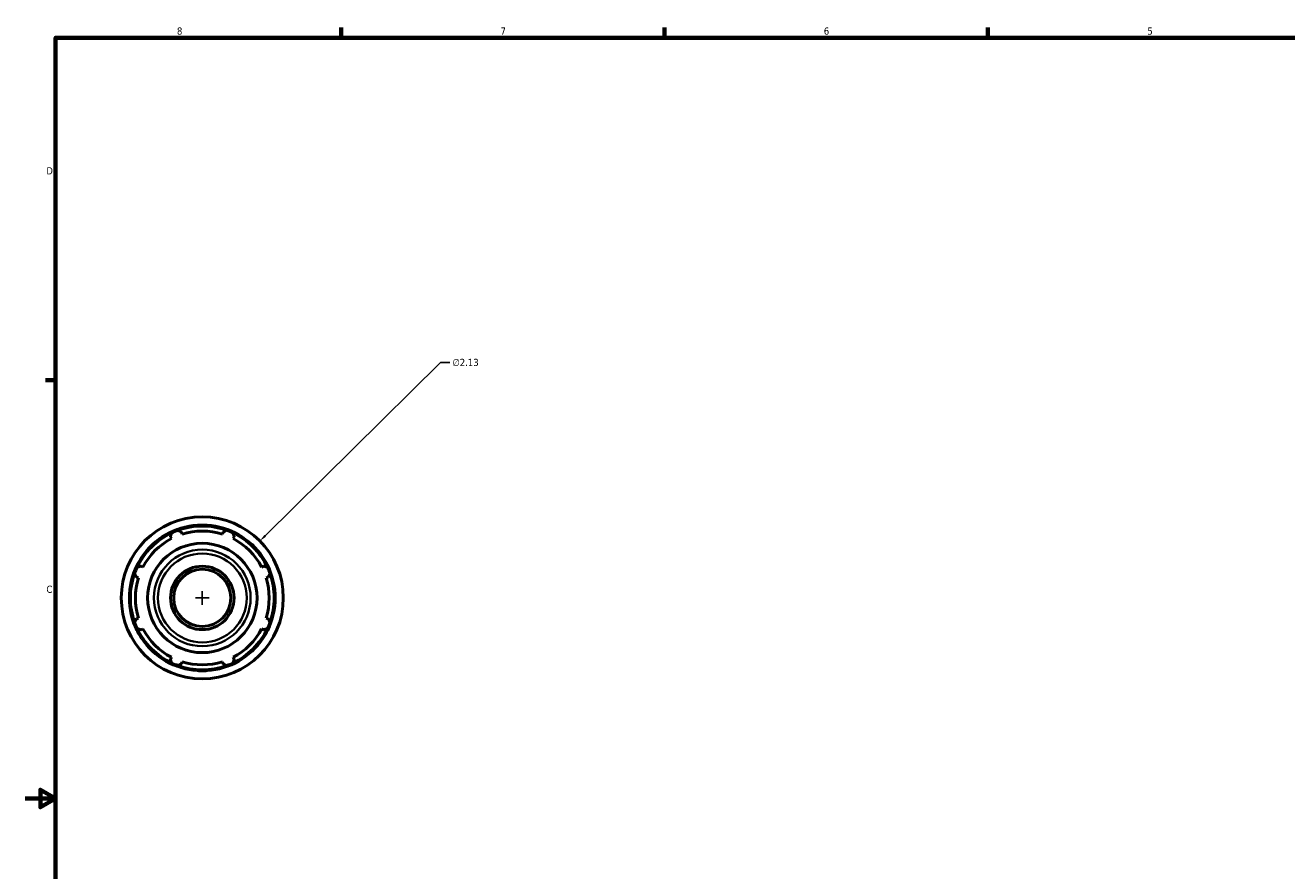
# Model space of a CAD drawing. Header units: inches. Extents: x -2.2 to 51.4, y -14.1 to 33.
# Tile 2 of 8: x 0.1 to 16.7, y 10 to 21.2. Entities that reach past the tile are written whole.
import ezdxf

# ---------------------------------------------------------------- set-up
doc = ezdxf.new("R2010")
doc.units = ezdxf.units.IN
doc.header["$MEASUREMENT"] = 0
for name, color, linetype, lineweight in [('Border (ANSI)', 7, 'Continuous', 70), ('Dimension (ANSI)', 7, 'Continuous', 25), ('Visible (ANSI)', 7, 'Continuous', 50), ('Visible Narrow (ANSI)', 7, 'Continuous', 35)]:
    doc.layers.add(name, color=color, linetype=linetype, lineweight=lineweight)
doc.styles.add('Note Text (ANSI)', font='tahoma.ttf')
doc.dimstyles.new('Default (ANSI)', dxfattribs={"dimtxt": 0.094488, "dimasz": 0.098425, "dimexe": 0.125, "dimexo": 0.0625, "dimgap": 0.031496, "dimtad": 0, "dimtih": 1, "dimtoh": 1, "dimrnd": 1e-08, "dimzin": 4, "dimdsep": 46, "dimtxsty": 'Note Text (ANSI)', "dimcen": 0.09, "dimdle": 0.393701, "dimclrd": 256, "dimclre": 256, "dimclrt": 5, "dimadec": 0, "dimazin": 1, "dimtfac": 1, "dimtofl": 0, "dimtmove": 0, "dimatfit": 3, "dimfxl": 1, "dimtolj": 1, "dimtzin": 4, "dimlwd": -1, "dimlwe": -1, "dimarcsym": 0})

# ---------------------------------------------------------------- blocks, each defined once
blk = doc.blocks.new('Borders Default Border')
at = {"layer": 'Border (ANSI)'}
for p, q in [((4.25, 21), (4.25, 21.134)), ((8.5, 21), (8.5, 21.134)), ((12.75, 21), (12.75, 21.134)), ((0.5, 16.5), (0.366, 16.5))]:
    blk.add_line(p, q, dxfattribs=at)
at = {"layer": 'Border (ANSI)', "flags": 128}
for points in [[(0.5, 1), (0.5, 21), (33.5, 21), (33.5, 1), (0.5, 1)], [(0.1, 11), (0.5, 11), (0.3, 11.115), (0.3, 10.885), (0.5, 11)]]:
    blk.add_lwpolyline(points, dxfattribs=at)
at = {"layer": 'Border (ANSI)', "color": 5, "true_color": 0x0000ff, "char_height": 0.0945, "attachment_point": 7, "style": 'Note Text (ANSI)'}
for s, insert in [('8', (2.094, 21.038)), ('7', (6.346, 21.04)), ('6', (10.595, 21.038)), ('5', (14.847, 21.038)), ('D', (0.378, 19.203)), ('C', (0.378, 13.701))]:
    blk.add_mtext(s, dxfattribs=dict(at, insert=insert))
blk = doc.blocks.new('*D10')
at = {"layer": 'Defpoints', "color": 0, "transparency": 16777216}
for p in [(3.184, 14.385), (1.669, 12.887)]:
    blk.add_point(p, dxfattribs=at)
at = {"layer": 'Dimension (ANSI)', "transparency": 16777216}
for p, q in [((5.556, 16.729), (3.254, 14.454)), ((5.682, 16.729), (5.556, 16.729)), ((2.337, 13.636), (2.517, 13.636)), ((2.427, 13.546), (2.427, 13.726))]:
    blk.add_line(p, q, dxfattribs=at)
blk.add_solid([(3.243, 14.465), (3.266, 14.442), (3.184, 14.385)], dxfattribs=at)
at = {"layer": 'Dimension (ANSI)', "color": 5, "transparency": 16777216, "insert": (5.714, 16.779), "char_height": 0.0945, "attachment_point": 1, "style": 'Note Text (ANSI)'}
blk.add_mtext('\\A1;∅2.13', dxfattribs=at)

msp = doc.modelspace()

# ---------------------------------------------------------------- linework, layer by layer
at = {"layer": 'Visible (ANSI)'}
for p, q in [((2.364, 14.579), (2.364, 14.592)), ((2.49, 14.592), (2.49, 14.579)), ((2.008, 14.441), (2.021, 14.416)), ((2.163, 14.474), (2.154, 14.501)), ((2.7, 14.501), (2.691, 14.474)), ((2.833, 14.416), (2.846, 14.441)), ((1.63, 14.169), (1.642, 14.162)), ((3.212, 14.162), (3.224, 14.169)), ((1.579, 14.053), (1.567, 14.06)), ((1.647, 14.042), (1.622, 14.055)), ((3.232, 14.055), (3.206, 14.042)), ((3.287, 14.06), (3.275, 14.053)), ((1.562, 13.909), (1.589, 13.9)), ((3.265, 13.9), (3.292, 13.909)), ((1.589, 13.372), (1.562, 13.363)), ((3.292, 13.363), (3.265, 13.372)), ((1.567, 13.212), (1.579, 13.219)), ((1.622, 13.217), (1.647, 13.23)), ((1.642, 13.11), (1.63, 13.103)), ((3.206, 13.23), (3.232, 13.217)), ((3.224, 13.103), (3.212, 13.11)), ((3.275, 13.219), (3.287, 13.212)), ((2.021, 12.856), (2.008, 12.831)), ((2.154, 12.771), (2.163, 12.798)), ((2.691, 12.798), (2.7, 12.771)), ((2.846, 12.831), (2.833, 12.856)), ((2.364, 12.68), (2.364, 12.693)), ((2.49, 12.693), (2.49, 12.68))]:
    msp.add_line(p, q, dxfattribs=at)
for radius in [1.065, 0.719, 0.417, 0.376]:
    msp.add_circle((2.427, 13.636), radius, dxfattribs=at)
for radius, start, end in [(0.959, 93.7686, 146.2314), (0.958, 33.7686, 86.2314), (0.945, 115.208, 154.792), (0.945, 109.792, 115.208), (0.945, 70.208, 109.792), (0.879, 72.5, 107.5), (0.945, 64.792, 70.208), (0.945, 25.208, 64.792), (0.879, 117.5, 152.5), (0.879, 27.5, 62.5), (0.958, 153.7686, 206.2314), (0.945, 160.208, 199.792), (0.945, 154.792, 160.208), (0.945, 19.792, 25.208), (0.958, 333.7686, 26.2314), (0.945, 340.208, 19.792), (0.879, 162.5, 197.5), (0.879, 342.5, 17.5), (0.945, 199.792, 205.208), (0.945, 334.792, 340.208), (0.945, 205.208, 244.792), (0.958, 213.7686, 266.2314), (0.879, 207.5, 242.5), (0.958, 273.7686, 326.2314), (0.945, 295.208, 334.792), (0.879, 297.5, 332.5), (0.945, 244.792, 250.208), (0.879, 252.5, 287.5), (0.945, 289.792, 295.208), (0.945, 250.208, 289.792)]:
    msp.add_arc((2.427, 13.636), radius, start, end, dxfattribs=at)
for points in [[(2.427, 14.594), (2.407, 14.594), (2.385, 14.594), (2.364, 14.592)], [(2.49, 14.592), (2.468, 14.594), (2.447, 14.594), (2.427, 14.594)], [(1.597, 14.115), (1.587, 14.098), (1.577, 14.079), (1.567, 14.06)], [(1.63, 14.169), (1.618, 14.151), (1.607, 14.133), (1.597, 14.115)], [(3.257, 14.115), (3.247, 14.133), (3.236, 14.151), (3.224, 14.169)], [(3.287, 14.06), (3.277, 14.079), (3.267, 14.098), (3.257, 14.115)], [(1.567, 13.212), (1.577, 13.193), (1.587, 13.174), (1.597, 13.157)], [(1.597, 13.157), (1.607, 13.139), (1.618, 13.121), (1.63, 13.103)], [(3.224, 13.103), (3.236, 13.121), (3.247, 13.139), (3.257, 13.157)], [(3.257, 13.157), (3.267, 13.174), (3.277, 13.193), (3.287, 13.212)], [(2.364, 12.68), (2.385, 12.678), (2.407, 12.677), (2.427, 12.677)], [(2.427, 12.677), (2.447, 12.677), (2.468, 12.678), (2.49, 12.68)]]:
    msp.add_open_spline(points, degree=3, dxfattribs=at)
for points, weights in [([(2.008, 14.441), (2.016, 14.465), (2.024, 14.491)], [1.00575966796, 1.00328528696, 1]), ([(2.107, 14.525), (2.131, 14.513), (2.154, 14.501)], [1, 1.00328528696, 1.00575966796]), ([(2.7, 14.501), (2.723, 14.513), (2.747, 14.525)], [1.00575966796, 1.00328528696, 1]), ([(2.829, 14.491), (2.838, 14.465), (2.846, 14.441)], [1, 1.00328528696, 1.00575966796]), ([(1.562, 13.909), (1.55, 13.932), (1.538, 13.956)], [1.00575966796, 1.00328528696, 1]), ([(1.572, 14.038), (1.597, 14.047), (1.622, 14.055)], [1, 1.00328528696, 1.00575966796]), ([(3.232, 14.055), (3.256, 14.047), (3.282, 14.038)], [1.00575966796, 1.00328528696, 1]), ([(3.316, 13.956), (3.304, 13.932), (3.292, 13.909)], [1, 1.00328528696, 1.00575966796]), ([(1.538, 13.316), (1.55, 13.34), (1.562, 13.363)], [1, 1.00328528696, 1.00575966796]), ([(3.292, 13.363), (3.304, 13.34), (3.316, 13.316)], [1.00575966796, 1.00328528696, 1]), ([(1.622, 13.217), (1.597, 13.225), (1.572, 13.233)], [1.00575966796, 1.00328528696, 1]), ([(3.282, 13.233), (3.256, 13.225), (3.232, 13.217)], [1, 1.00328528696, 1.00575966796]), ([(2.024, 12.781), (2.016, 12.807), (2.008, 12.831)], [1, 1.00328528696, 1.00575966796]), ([(2.154, 12.771), (2.131, 12.759), (2.107, 12.747)], [1.00575966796, 1.00328528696, 1]), ([(2.747, 12.747), (2.723, 12.759), (2.7, 12.771)], [1, 1.00328528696, 1.00575966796]), ([(2.846, 12.831), (2.838, 12.807), (2.829, 12.781)], [1.00575966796, 1.00328528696, 1])]:
    msp.add_rational_spline(points, weights, degree=2, dxfattribs=at)
at = {"layer": 'Visible Narrow (ANSI)'}
for radius in [0.635, 0.584]:
    msp.add_circle((2.427, 13.636), radius, dxfattribs=at)

# ---------------------------------------------------------------- block references
msp.add_blockref('Borders Default Border', (0, 0))

# ---------------------------------------------------------------- dimensions: what is measured, and where the dimension line sits
at = {"layer": 'Dimension (ANSI)'}
dim = msp.add_diameter_dim_2p(p1=(1.669, 12.887), p2=(3.184, 14.385), dimstyle='Default (ANSI)', override={"dimgap": 0.031496, "dimdec": 2, "dimlfac": 1, "dimtol": 0, "dimlim": 0, "dimtp": 0, "dimtm": 0, "dimtdec": 2}, dxfattribs=at)
dim.commit()
dim.dimension.update_dxf_attribs({"geometry": '*D10', "text_midpoint": (5.885, 16.729), "dimtype": 163})

doc.saveas('drawing.dxf')
